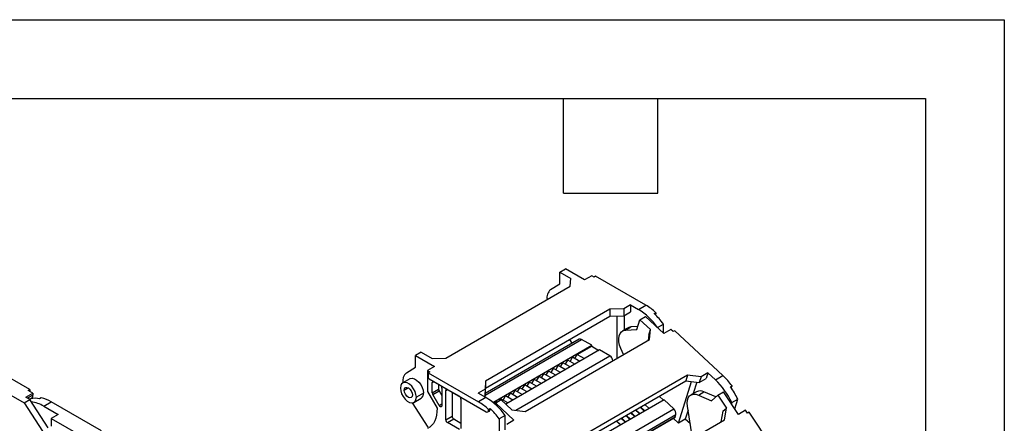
# Model space of a CAD drawing. Header units: millimetres. Extents: x 0 to 1537, y 0 to 1187.
# Tile 14 of 14: x 1100 to 1537, y 1009 to 1187. Entities that reach past the tile are written whole.
import ezdxf

# ---------------------------------------------------------------- set-up
doc = ezdxf.new("R2010")
doc.units = ezdxf.units.MM
doc.header["$LTSCALE"] = 5.5
doc.layers.add('TEXT', color=140, linetype='Continuous', lineweight=25)

msp = doc.modelspace()

# ---------------------------------------------------------------- linework, layer by layer
at = {"color": 7, "linetype": 'Continuous'}
for p, q in [((0.01, 1187.46), (1536.71, 1187.46)), ((1536.71, 1187.46), (1536.71, 0.01))]:
    msp.add_line(p, q, dxfattribs=at)
for p, q in [((1339.51, 1075.64), (1341.99, 1077.07)), ((1339.51, 1075.64), (1344.39, 1072.83)), ((1339.51, 1070.34), (1339.51, 1075.64)), ((1350.47, 1072.17), (1341.99, 1077.07)), ((1335.45, 1067.84), (1339.51, 1070.34)), ((1344.11, 1069.32), (1344.39, 1072.83)), ((1353.66, 1074.01), (1350.47, 1072.17)), ((1354.72, 1073.4), (1353.66, 1074.01)), ((1355.42, 1073.81), (1354.72, 1073.4)), ((1377.7, 1060.95), (1355.42, 1073.81)), ((1288.96, 1037.48), (1344.11, 1069.32)), ((1361.79, 1059.11), (1306.63, 1027.27)), ((1367.87, 1059.28), (1361.79, 1059.11)), ((1361.79, 1059.11), (1361.79, 1056.01)), ((1370.91, 1061.03), (1367.87, 1059.28)), ((1367.87, 1059.28), (1367.87, 1056.17)), ((1367.87, 1056.17), (1370.91, 1057.93)), ((1370.91, 1061.03), (1374.38, 1059.03)), ((1370.91, 1061.03), (1370.91, 1057.93)), ((1374.38, 1059.03), (1377.7, 1060.95)), ((1381.45, 1057.18), (1382.15, 1057.59)), ((1382.15, 1057.15), (1381.73, 1056.91)), ((1382.15, 1057.59), (1382.15, 1057.15)), ((1306.63, 1024.17), (1361.79, 1056.01)), ((1361.79, 1056.01), (1367.87, 1056.17)), ((1364.97, 1037.41), (1364.97, 1056.09)), ((1368.01, 1056.25), (1368.01, 1049.9)), ((1373.73, 1050.17), (1375.08, 1054.46)), ((1375.08, 1054.46), (1377.55, 1055.89)), ((1375.08, 1054.46), (1379.74, 1050.12)), ((1385.66, 1048.33), (1377.55, 1055.89)), ((1369.81, 1050.93), (1367.33, 1049.51)), ((1368.61, 1049.87), (1371.08, 1051.3)), ((1368.61, 1049.87), (1373.73, 1050.17)), ((1374.14, 1051.48), (1371.08, 1051.3)), ((1378.95, 1047.61), (1379.74, 1050.12)), ((1379.33, 1045.7), (1379.74, 1050.12)), ((1382.86, 1051.06), (1385.48, 1052.57)), ((1382.86, 1051.06), (1382.86, 1050.94)), ((1385.48, 1048.5), (1385.48, 1052.57)), ((1388.84, 1050.17), (1385.66, 1048.33)), ((1389.86, 1049.22), (1388.84, 1050.17)), ((1390.56, 1049.63), (1389.86, 1049.22)), ((1411.85, 1029.78), (1390.56, 1049.63)), ((1306.39, 1021.08), (1349.13, 1045.76)), ((1348.13, 1045.86), (1306.44, 1021.79)), ((1324.18, 1013.86), (1379.33, 1045.7)), ((1345.01, 1044.05), (1343.93, 1045.7)), ((1353.66, 1043.15), (1349.13, 1045.76)), ((1378.95, 1047.61), (1378.74, 1045.36)), ((1278, 1040.13), (1275.52, 1038.7)), ((1278, 1040.13), (1282.88, 1037.31)), ((1309.85, 1017.86), (1353.66, 1043.15)), ((1357.19, 1041.11), (1315.57, 1017.08)), ((1347.29, 1039.07), (1353.66, 1042.74)), ((1353.66, 1042.74), (1353.66, 1043.15)), ((1353.66, 1042.74), (1356.84, 1040.9)), ((1361.72, 1038.49), (1357.19, 1041.11)), ((1367.76, 1039.02), (1366.61, 1041.72)), ((1104.38, 1023.57), (1082.1, 1036.42)), ((1275.52, 1038.7), (1284.01, 1033.8)), ((1275.52, 1033.39), (1275.52, 1038.7)), ((1282.88, 1037.31), (1288.96, 1037.48)), ((1319.96, 1014.38), (1361.72, 1038.49)), ((1339.87, 1033.55), (1340.93, 1035.39)), ((1344.11, 1033.55), (1340.93, 1035.39)), ((1341.99, 1034.78), (1343.05, 1036.62)), ((1346.23, 1034.78), (1343.05, 1036.62)), ((1344.11, 1036), (1345.17, 1037.84)), ((1348.35, 1036), (1345.17, 1037.84)), ((1346.23, 1037.23), (1347.29, 1039.07)), ((1347.29, 1039.07), (1350.47, 1037.23)), ((1271.46, 1030.89), (1275.52, 1033.39)), ((1284.01, 1033.8), (1280.82, 1031.97)), ((1280.82, 1031.97), (1281.89, 1031.35)), ((1280.82, 1031.97), (1280.82, 1022.66)), ((1281.89, 1031.35), (1281.18, 1030.95)), ((1281.18, 1030.95), (1281.18, 1028.9)), ((1281.18, 1030.95), (1303.45, 1018.09)), ((1333.5, 1029.88), (1334.56, 1031.72)), ((1337.75, 1029.88), (1334.56, 1031.72)), ((1335.63, 1031.11), (1336.69, 1032.94)), ((1339.87, 1031.11), (1336.69, 1032.94)), ((1337.75, 1032.33), (1338.81, 1034.17)), ((1341.99, 1032.33), (1338.81, 1034.17)), ((1405.22, 1030.95), (1402.18, 1029.19)), ((1405.22, 1030.95), (1404.43, 1028.44)), ((1405.22, 1030.95), (1408.53, 1027.86)), ((1082.1, 1029.08), (1101.9, 1017.65)), ((1273.02, 1028.33), (1269.84, 1026.5)), ((1281.53, 1028.29), (1306.85, 1013.68)), ((1282.95, 1026.66), (1283.65, 1027.07)), ((1282.95, 1022.1), (1282.95, 1026.66)), ((1283.65, 1027.07), (1286.48, 1025.43)), ((1306.63, 1027.27), (1306.35, 1023.76)), ((1306.63, 1027.27), (1306.63, 1024.17)), ((1325.02, 1024.98), (1326.08, 1026.82)), ((1329.26, 1024.98), (1326.08, 1026.82)), ((1327.14, 1026.21), (1328.2, 1028.04)), ((1331.38, 1026.21), (1328.2, 1028.04)), ((1329.26, 1027.43), (1330.32, 1029.27)), ((1333.5, 1027.43), (1330.32, 1029.27)), ((1331.38, 1028.66), (1332.44, 1030.49)), ((1335.63, 1028.66), (1332.44, 1030.49)), ((1340.87, 995.93), (1395.44, 1027.43)), ((1396.23, 1029.94), (1341.07, 998.1)), ((1392.13, 1008.66), (1397.94, 1027.11)), ((1396.23, 1029.94), (1395.44, 1027.43)), ((1395.44, 1027.43), (1401.39, 1026.68)), ((1402.18, 1029.19), (1396.23, 1029.94)), ((1400.33, 1026.81), (1398.74, 1021.74)), ((1402.18, 1029.19), (1401.39, 1026.68)), ((1401.39, 1026.68), (1404.43, 1028.44)), ((1408.53, 1027.86), (1411.85, 1029.78)), ((1103.67, 1023.16), (1104.38, 1023.57)), ((1105.79, 1021.93), (1103.67, 1023.16)), ((1104.38, 1023.57), (1104.38, 1022.75)), ((1270.54, 1023.21), (1272.34, 1024.25)), ((1280.82, 1022.66), (1285.06, 1015.32)), ((1282.95, 1022.1), (1285.77, 1023.73)), ((1283.15, 1021.4), (1285.98, 1023.03)), ((1285.77, 1025.84), (1285.77, 1023.73)), ((1285.98, 1023.03), (1287.19, 1020.94)), ((1287.19, 1024.21), (1287.19, 1016.38)), ((1288.96, 1023.19), (1289.66, 1023.6)), ((1288.96, 1010.12), (1288.96, 1023.19)), ((1289.66, 1023.6), (1294.97, 1020.54)), ((1291.78, 1022.37), (1291.78, 1011.76)), ((1306.35, 1023.76), (1303.31, 1022.01)), ((1306.35, 1020.66), (1306.63, 1024.17)), ((1306.35, 1023.76), (1306.35, 1020.66)), ((1318.66, 1021.31), (1319.72, 1023.15)), ((1322.9, 1021.31), (1319.72, 1023.15)), ((1320.78, 1022.53), (1321.84, 1024.37)), ((1325.02, 1022.53), (1321.84, 1024.37)), ((1322.9, 1023.76), (1323.96, 1025.59)), ((1327.14, 1023.76), (1323.96, 1025.59)), ((1400.19, 1022.58), (1397.72, 1021.15)), ((1401.02, 1021.11), (1403.49, 1022.54)), ((1408.75, 1020.26), (1403.49, 1022.54)), ((1409.7, 1021.07), (1412.17, 1022.5)), ((1418.78, 1012.54), (1412.17, 1022.5)), ((1415.2, 1024.76), (1415.91, 1025.17)), ((1415.8, 1024.82), (1415.35, 1024.56)), ((1415.45, 1024.41), (1415.54, 1024.46)), ((1415.91, 1025.17), (1415.8, 1024.82)), ((1101.9, 1017.65), (1104.38, 1019.08)), ((1102.61, 1020.1), (1105.79, 1021.93)), ((1104.38, 1019.08), (1102.61, 1020.1)), ((1105.79, 1021.12), (1103.32, 1019.69)), ((1104.21, 1019.17), (1105.21, 1019.75)), ((1104.21, 1019.17), (1104.73, 1019.47)), ((1112.54, 1006.57), (1104.38, 1019.08)), ((1105.79, 1021.93), (1105.79, 1021.12)), ((1109.47, 1019.84), (1108.76, 1019.43)), ((1110.6, 1016.14), (1113.92, 1018.06)), ((1136.2, 1005.2), (1113.92, 1018.06)), ((1274.84, 1017.84), (1278.02, 1019.67)), ((1279.06, 1021.96), (1275.88, 1020.13)), ((1285.98, 1016.5), (1283.15, 1021.4)), ((1295.67, 1019.31), (1295.67, 1006.25)), ((1306.78, 1020.01), (1303.31, 1022.01)), ((1306.78, 1020.01), (1303.45, 1018.09)), ((1306, 1020.45), (1306.35, 1020.66)), ((1310.62, 1017.2), (1311.23, 1018.25)), ((1313.56, 1018.95), (1311.08, 1017.52)), ((1311.78, 1017.93), (1311.23, 1018.25)), ((1312.8, 1018.51), (1313.35, 1019.47)), ((1316.53, 1017.63), (1313.35, 1019.47)), ((1313.56, 1018.95), (1318.22, 1014.6)), ((1314.41, 1018.86), (1315.47, 1020.7)), ((1318.65, 1018.86), (1315.47, 1020.7)), ((1316.53, 1020.08), (1317.59, 1021.92)), ((1320.78, 1020.08), (1317.59, 1021.92)), ((1385.78, 1019.03), (1340.39, 992.83)), ((1383.62, 1020.61), (1385.49, 1018.86)), ((1390.1, 1014.99), (1385.78, 1019.03)), ((1401.02, 1021.11), (1406.81, 1018.6)), ((1406.81, 1018.6), (1409.7, 1021.07)), ((1409.7, 1021.07), (1413.5, 1015.35)), ((1415.86, 1017.81), (1415.67, 1017.22)), ((1415.86, 1017.81), (1418.47, 1019.32)), ((1417.13, 1015.04), (1418.47, 1019.32)), ((1101.9, 1017.65), (1110.06, 1005.14)), ((1110.6, 1016.14), (1116.96, 1012.46)), ((1281.18, 1006.86), (1274.16, 1017.62)), ((1285.98, 1016.5), (1287.19, 1017.2)), ((1307.6, 1013.6), (1308.3, 1014.01)), ((1307.91, 1014.73), (1308.61, 1015.13)), ((1307.91, 1014.29), (1307.91, 1014.73)), ((1307.91, 1014.29), (1308.61, 1014.7)), ((1308.61, 1015.13), (1308.61, 1014.7)), ((1310.9, 1016.95), (1311.08, 1017.52)), ((1311.08, 1017.52), (1319.19, 1009.96)), ((1318.22, 1014.6), (1324.18, 1013.86)), ((1342.34, 987.42), (1390.1, 1014.99)), ((1371.11, 1013.38), (1372.98, 1011.64)), ((1374.89, 1012.74), (1373.02, 1014.49)), ((1373.23, 1014.61), (1375.1, 1012.86)), ((1377.01, 1013.97), (1375.14, 1015.71)), ((1375.35, 1015.83), (1377.22, 1014.09)), ((1377.26, 1016.94), (1379.13, 1015.19)), ((1396.44, 1014.46), (1395.17, 1010.42)), ((1398.46, 1001.96), (1396.18, 1016.11)), ((1411.81, 1013.9), (1410.98, 1009.19)), ((1411.81, 1013.9), (1413.5, 1015.35)), ((1412.57, 1010.11), (1413.5, 1015.35)), ((1421.96, 1014.38), (1418.78, 1012.54)), ((1422.79, 1013.13), (1421.96, 1014.38)), ((1423.5, 1013.54), (1422.79, 1013.13)), ((1440.85, 987.4), (1423.5, 1013.54)), ((1116.96, 1012.46), (1113.92, 1010.71)), ((1113.92, 1010.71), (1113.92, 1007.37)), ((1113.92, 1010.71), (1133.72, 999.28)), ((1288.96, 1010.12), (1291.78, 1011.76)), ((1289.66, 1008.9), (1292.49, 1010.53)), ((1292.49, 1010.53), (1295.67, 1008.7)), ((1315.26, 1012.03), (1312.64, 1010.52)), ((1312.64, 1010.52), (1312.64, 988.09)), ((1315.26, 1005.74), (1315.26, 1012.03)), ((1319.19, 1009.96), (1316.01, 1008.12)), ((1344.14, 985.34), (1391.04, 1012.41)), ((1344.58, 984.78), (1390.73, 1011.42)), ((1344.61, 984.73), (1390.64, 1011.3)), ((1357.42, 978.27), (1412.57, 1010.11)), ((1366.4, 1007.84), (1364.53, 1009.59)), ((1364.74, 1009.71), (1366.61, 1007.97)), ((1368.52, 1009.07), (1366.65, 1010.81)), ((1366.86, 1010.94), (1368.74, 1009.19)), ((1370.65, 1010.29), (1368.77, 1012.04)), ((1368.99, 1012.16), (1370.86, 1010.41)), ((1372.77, 1011.52), (1370.89, 1013.26)), ((1392.13, 1008.66), (1389.81, 1010.83)), ((1390.73, 1011.42), (1391.04, 1012.41)), ((1395.17, 1010.42), (1392.13, 1008.66)), ((1397.43, 1008.31), (1395.17, 1010.42)), ((1294.97, 1005.84), (1289.66, 1008.9))]:
    msp.add_line(p, q)
at = {"flags": 128}
for points in [[(1366.61, 1041.72), (1366.07, 1043.22), (1365.76, 1044.7), (1365.68, 1046.08), (1365.84, 1047.32), (1366.24, 1048.36), (1366.85, 1049.15), (1367.65, 1049.66), (1368.61, 1049.87)], [(1371.08, 1051.3), (1370.13, 1051.09), (1369.81, 1050.93)], [(1275.88, 1020.13), (1275.73, 1021.36), (1275.31, 1022.66), (1274.65, 1023.92), (1273.81, 1025.03), (1272.84, 1025.92), (1271.84, 1026.5), (1270.87, 1026.73), (1270.02, 1026.59), (1269.37, 1026.09), (1268.95, 1025.28), (1268.8, 1024.21)], [(1273.02, 1028.33), (1273.21, 1028.43), (1274.05, 1028.57), (1275.02, 1028.34), (1276.02, 1027.75), (1276.99, 1026.87), (1277.84, 1025.75), (1278.5, 1024.49), (1278.91, 1023.2), (1279.06, 1021.96)], [(1268.8, 1024.21), (1268.95, 1022.98), (1269.37, 1021.68), (1270.02, 1020.42), (1270.87, 1019.3), (1271.84, 1018.42), (1272.84, 1017.84), (1273.81, 1017.61), (1274.65, 1017.75), (1275.31, 1018.24), (1275.73, 1019.06), (1275.88, 1020.13)], [(1270.54, 1023.21), (1270.67, 1023.93), (1271.06, 1024.38), (1271.65, 1024.49), (1272.34, 1024.25), (1273.03, 1023.69), (1273.61, 1022.9), (1274.01, 1022), (1274.14, 1021.13)], [(1274.14, 1021.13), (1274.01, 1020.41), (1273.61, 1019.96), (1273.03, 1019.85), (1272.34, 1020.09), (1271.65, 1020.64), (1271.06, 1021.43), (1270.67, 1022.33), (1270.54, 1023.21)], [(1396.18, 1016.11), (1396.06, 1017.52), (1396.19, 1018.78), (1396.54, 1019.85), (1397.12, 1020.69), (1397.89, 1021.25), (1398.83, 1021.51), (1399.88, 1021.46), (1401.02, 1021.11)], [(1285.06, 1015.32), (1285.03, 1013.73), (1284.85, 1012.24), (1284.52, 1010.87), (1284.04, 1009.64), (1283.43, 1008.55), (1282.68, 1007.63), (1281.81, 1006.88), (1280.82, 1006.31)], [(1287.19, 1016.38), (1287.16, 1016.16), (1287.07, 1016), (1286.93, 1015.9), (1286.75, 1015.88), (1286.55, 1015.94), (1286.34, 1016.07), (1286.15, 1016.26), (1285.98, 1016.5)]]:
    msp.add_lwpolyline(points, dxfattribs=at)
for centre, radius, start, end in [((1338.38, 1064.32), 4.57, 129.8396, 191.3902), ((1359.59, 1034.8), 28.38, 34.946, 58.6181), ((1365.37, 1039.98), 24.32, 46.3765, 59.5525), ((1359.1, 1033.58), 32.5, 35.7436, 46.5583), ((1381.25, 1057.11), 0.909, 327.9735, 2.6266), ((1348.55, 1044.94), 1.01, 54.3824, 114.3071), ((1360.02, 1035.87), 3.13, 8.5471, 57.0952), ((1274.37, 1027.39), 4.56, 129.7742, 190.9021), ((1281.95, 1028.94), 0.768, 182.6055, 237.3945), ((1283.38, 1026.73), 0.437, 50.7967, 189.214), ((1384.73, 1002.81), 34.55, 25.7264, 46.464), ((1389.69, 1006.18), 32.38, 35.9112, 46.7942), ((1284.39, 1022.15), 1.44, 181.9565, 211.1437), ((1287.22, 1023.78), 1.44, 181.9565, 211.1437), ((1285.65, 1024.14), 1.54, 2.6055, 57.3945), ((1289.39, 1023.26), 0.437, 50.7967, 189.214), ((1401.8, 1019.43), 3.54, 61.4744, 117.0588), ((1385.95, 1003.47), 36.17, 25.9766, 36.044), ((1415.23, 1024.97), 0.592, 301.3811, 345.1775), ((1106.65, 1010.31), 9.36, 76.9706, 101.848), ((1103.2, 1004.02), 14.2, 58.5828, 82.6528), ((1104.35, 1020.92), 1.45, 306.2883, 7.8112), ((1106.01, 1004.73), 15.5, 59.29, 77.1024), ((1276.6, 1021.7), 2.47, 305.1121, 6.2001), ((1294.14, 1019.24), 1.54, 2.6055, 57.3945), ((1291.13, 997.12), 24.32, 46.3765, 59.5525), ((1292, 995.77), 28.38, 34.946, 58.6181), ((1307.26, 1014.19), 0.655, 230.7967, 9.214), ((1307.9, 1014.61), 0.719, 304.0564, 7.2558), ((1286.27, 991.54), 32.5, 35.7436, 46.5583), ((1388.25, 1012.86), 2.82, 350.8153, 49.0407), ((1290.49, 1010.19), 1.54, 182.6055, 237.3945), ((1293.32, 1011.83), 1.54, 182.6055, 237.3945), ((1390.54, 1011.47), 0.197, 301.3811, 345.1775)]:
    msp.add_arc(centre, radius, start, end)
at = {"layer": 'TEXT'}
for p, q in [((34.92, 1152.53), (1501.78, 1152.53)), ((1341.12, 1110.62), (1341.12, 1152.53)), ((1383.03, 1110.62), (1383.03, 1152.53)), ((1501.78, 1152.53), (1501.78, 34.92)), ((1341.12, 1110.62), (1383.03, 1110.62))]:
    msp.add_line(p, q, dxfattribs=at)

doc.saveas('drawing.dxf')
